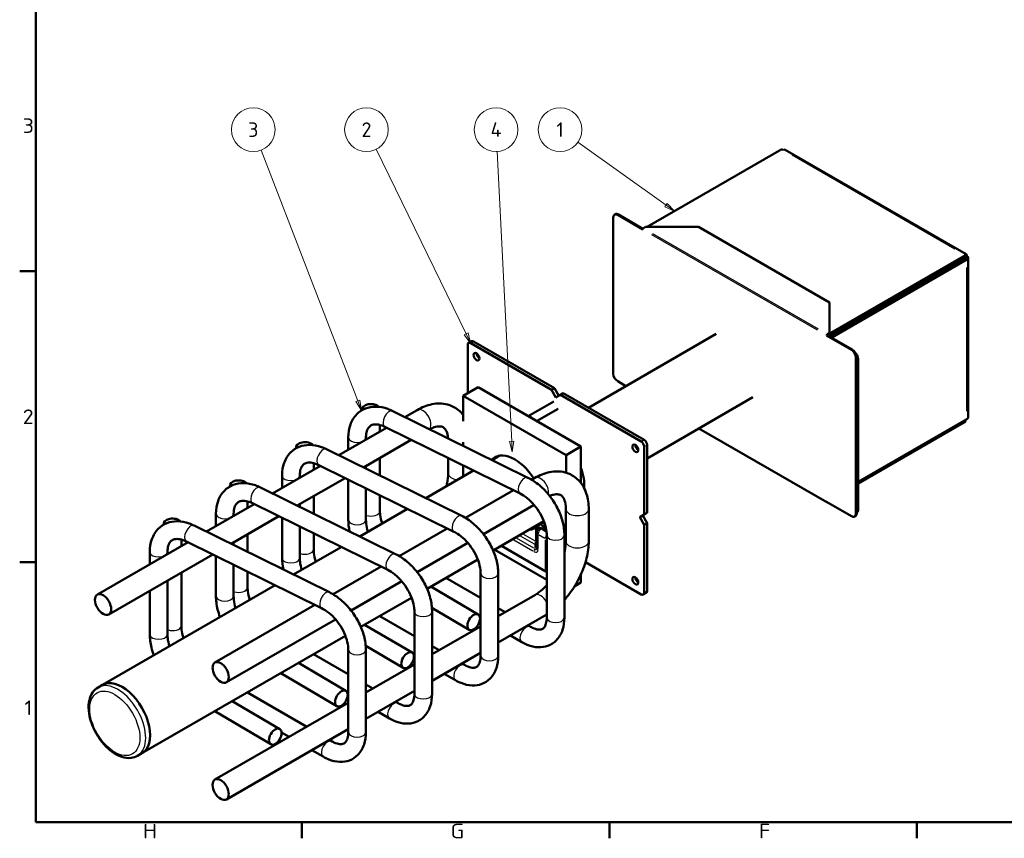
# Model space of a CAD drawing. Header units: millimetres. Extents: x 17 to 1976, y -74 to 835.
# Tile 1 of 8: x 17 to 491, y 7 to 401. Entities that reach past the tile are written whole.
import ezdxf

# ---------------------------------------------------------------- set-up
doc = ezdxf.new("R2010")
doc.units = ezdxf.units.MM
doc.header["$LTSCALE"] = 2
for name, color, linetype, lineweight in [('Rahmen', 7, 'Continuous', 50), ('Sichtbar', 7, 'Continuous', 50), ('Sichtbar schmal', 7, 'Continuous', 25), ('Symbol', 7, 'Continuous', 18)]:
    doc.layers.add(name, color=color, linetype=linetype, lineweight=lineweight)
doc.styles.add('Notiztext (DIN)', font='isocpeur.ttf')
doc.styles.add('PohlCon Text gedehnt 110%', font='isocpeur.ttf', dxfattribs={"width": 1.1})

# ---------------------------------------------------------------- blocks, each defined once
blk = doc.blocks.new('Ränder Vorgaberahmen')
at = {"layer": 'Rahmen'}
for p, q in [((12.5, 140), (8.6, 140)), ((12.5, 70), (8.6, 70)), ((76.44, 7.5), (76.44, 3.6)), ((150.38, 7.5), (150.38, 3.6)), ((224.31, 7.5), (224.31, 3.6))]:
    blk.add_line(p, q, dxfattribs=at)
at = {"layer": 'Rahmen', "flags": 128}
blk.add_lwpolyline([(12.5, 7.5), (12.5, 412.5), (586.5, 412.5), (586.5, 7.5), (12.5, 7.5)], dxfattribs=at)
at = {"layer": 'Symbol', "char_height": 3.5, "attachment_point": 7, "style": 'PohlCon Text gedehnt 110%'}
for s, insert in [('3', (9.33, 173.25)), ('2', (9.33, 103.25)), ('1', (9.72, 33.25)), ('H', (38.26, 3.6)), ('G', (112.2, 3.6)), ('F', (186.33, 3.6))]:
    blk.add_mtext(s, dxfattribs=dict(at, insert=insert))
blk = doc.blocks.new('Positionsnummer1')
at = {"layer": 'Symbol'}
for p, q in [((164, 155.91), (142.79, 171)), ((164.29, 156.32), (163.71, 155.51)), ((166.04, 154.46), (164.29, 156.32)), ((163.71, 155.51), (166.04, 154.46)), ((164, 155.91), (166.04, 154.46))]:
    blk.add_line(p, q, dxfattribs=at)
at = {"layer": 'Symbol', "flags": 128}
blk.add_lwpolyline([(163.71, 155.51), (166.04, 154.46), (164.29, 156.32), (163.71, 155.51)], dxfattribs=at)
at = {"layer": 'Symbol'}
blk.add_circle((138.53, 174.04), 5.25, dxfattribs=at)
blk.add_solid([(163.71, 155.51), (166.04, 154.46), (164.29, 156.32), (163.71, 155.51)], dxfattribs=at)
at = {"layer": 'Symbol', "insert": (138.53, 174.04), "char_height": 3.5, "attachment_point": 5, "style": 'Notiztext (DIN)'}
blk.add_mtext('1', dxfattribs=at)
blk = doc.blocks.new('Positionsnummer2')
at = {"layer": 'Symbol'}
for p, q in [((126.89, 99.07), (123.4, 168.81)), ((127.39, 99.09), (126.39, 99.04)), ((126.39, 99.04), (127.01, 96.57)), ((126.89, 99.07), (127.01, 96.57)), ((127.01, 96.57), (127.39, 99.09))]:
    blk.add_line(p, q, dxfattribs=at)
at = {"layer": 'Symbol', "flags": 128}
blk.add_lwpolyline([(126.39, 99.04), (127.01, 96.57), (127.39, 99.09), (126.39, 99.04)], dxfattribs=at)
at = {"layer": 'Symbol'}
blk.add_circle((123.14, 174.04), 5.25, dxfattribs=at)
blk.add_solid([(126.39, 99.04), (127.01, 96.57), (127.39, 99.09), (126.39, 99.04)], dxfattribs=at)
at = {"layer": 'Symbol', "insert": (123.14, 174.04), "char_height": 3.5, "attachment_point": 5, "style": 'Notiztext (DIN)'}
blk.add_mtext('4', dxfattribs=at)
blk = doc.blocks.new('Positionsnummer3')
at = {"layer": 'Symbol'}
for p, q in [((115.94, 124.95), (94.27, 169.34)), ((116.39, 125.17), (115.49, 124.73)), ((115.49, 124.73), (117.03, 122.7)), ((115.94, 124.95), (117.03, 122.7)), ((117.03, 122.7), (116.39, 125.17))]:
    blk.add_line(p, q, dxfattribs=at)
at = {"layer": 'Symbol', "flags": 128}
blk.add_lwpolyline([(115.49, 124.73), (117.03, 122.7), (116.39, 125.17), (115.49, 124.73)], dxfattribs=at)
at = {"layer": 'Symbol'}
blk.add_circle((91.98, 174.04), 5.25, dxfattribs=at)
blk.add_solid([(115.49, 124.73), (117.03, 122.7), (116.39, 125.17), (115.49, 124.73)], dxfattribs=at)
at = {"layer": 'Symbol', "insert": (91.98, 174.04), "char_height": 3.5, "attachment_point": 5, "style": 'Notiztext (DIN)'}
blk.add_mtext('2', dxfattribs=at)
blk = doc.blocks.new('Positionsnummer4')
at = {"layer": 'Symbol'}
for p, q in [((89.88, 108.82), (66.64, 169.14)), ((90.35, 109), (89.41, 108.64)), ((90.78, 106.49), (90.35, 109)), ((89.41, 108.64), (90.78, 106.49)), ((89.88, 108.82), (90.78, 106.49))]:
    blk.add_line(p, q, dxfattribs=at)
at = {"layer": 'Symbol', "flags": 128}
blk.add_lwpolyline([(89.41, 108.64), (90.78, 106.49), (90.35, 109), (89.41, 108.64)], dxfattribs=at)
at = {"layer": 'Symbol'}
blk.add_circle((64.76, 174.04), 5.25, dxfattribs=at)
blk.add_solid([(89.41, 108.64), (90.78, 106.49), (90.35, 109), (89.41, 108.64)], dxfattribs=at)
at = {"layer": 'Symbol', "insert": (64.76, 174.04), "char_height": 3.5, "attachment_point": 5, "style": 'Notiztext (DIN)'}
blk.add_mtext('3', dxfattribs=at)

msp = doc.modelspace()

# ---------------------------------------------------------------- linework, layer by layer
at = {"layer": 'Sichtbar'}
for p, q in [((318.919, 301.33), (383.619, 338.685)), ((384.326, 338.277), (383.619, 338.685)), ((385.326, 338.376), (472.301, 288.161)), ((302.656, 230.704), (302.656, 305.82)), ((303.631, 307.398), (303.277, 307.194)), ((304.777, 307.045), (316.798, 300.105)), ((316.901, 300.453), (305.131, 307.249)), ((317.152, 300.718), (318.212, 301.33)), ((318.212, 301.33), (343.668, 301.33)), ((343.668, 301.33), (406.6, 264.996)), ((406.954, 248.462), (472.008, 286.021)), ((472.008, 287.654), (407.307, 250.299)), ((472.008, 286.837), (407.307, 249.483)), ((407.661, 248.054), (472.715, 285.613)), ((470.947, 286.225), (470.947, 285.409)), ((472.008, 287.654), (471.301, 288.062)), ((472.008, 286.837), (472.008, 287.654)), ((472.008, 286.837), (472.715, 287.246)), ((473.301, 286.429), (473.301, 209.679)), ((406.6, 264.996), (406.6, 250.299)), ((234.48, 246.316), (233.066, 245.499)), ((274.371, 223.763), (235.48, 246.217)), ((352.192, 249.824), (290.712, 214.329)), ((405.54, 249.278), (405.186, 249.074)), ((405.186, 249.074), (417.207, 242.133)), ((406.6, 250.299), (405.54, 249.687)), ((405.54, 249.279), (406.6, 249.891)), ((405.54, 249.278), (417.56, 242.338)), ((406.6, 250.299), (406.6, 249.891)), ((232.652, 244.584), (232.652, 221.314)), ((272.957, 222.947), (234.066, 245.4)), ((419.328, 238.459), (419.328, 163.343)), ((419.682, 238.663), (419.682, 163.547)), ((419.682, 237.439), (419.682, 164.771)), ((420.389, 237.848), (420.389, 165.179)), ((237.602, 224.171), (230.531, 220.089)), ((237.602, 224.171), (287.099, 195.594)), ((272.957, 222.947), (274.371, 223.763)), ((275.078, 219.272), (272.957, 222.947)), ((274.371, 223.763), (276.493, 220.089)), ((308.744, 224.739), (304.777, 227.03)), ((280.028, 191.511), (230.531, 220.089)), ((230.531, 220.089), (230.531, 207.797)), ((277.2, 220.497), (275.078, 219.272)), ((278.614, 221.314), (277.2, 220.497)), ((316.091, 198.043), (277.2, 220.497)), ((317.505, 198.86), (278.614, 221.314)), ((369.792, 219.34), (318.919, 189.968)), ((181.91, 213.185), (181.91, 213.659)), ((202.459, 209.824), (208.335, 213.217)), ((274.078, 217.33), (261.765, 210.221)), ((276.078, 213.866), (265.765, 207.911)), ((196.558, 212.734), (261.573, 180.675)), ((472.715, 208.862), (420.389, 178.652)), ((472.008, 207.637), (472.008, 208.454)), ((170.639, 191.453), (193.606, 204.713)), ((190.41, 202.868), (190.41, 206.021)), ((192.799, 205.11), (257.814, 173.051)), ((343.798, 204.332), (405.29, 168.829)), ((420.389, 177.835), (472.008, 207.637)), ((175.221, 194.098), (175.221, 200.091)), ((182.505, 185.602), (205.471, 198.862)), ((183.721, 199.006), (183.721, 200.091)), ((150.09, 194.814), (150.09, 195.288)), ((164.739, 194.363), (229.753, 162.304)), ((230.531, 197.694), (230.531, 195.982)), ((287.099, 195.594), (280.028, 191.511)), ((287.099, 195.594), (287.099, 178.085)), ((317.505, 162.934), (317.505, 195.594)), ((318.919, 163.751), (318.919, 196.41)), ((190.41, 181.704), (190.41, 190.166)), ((223.263, 190.089), (223.263, 182.734)), ((244.341, 189.172), (247.973, 191.27)), ((280.028, 183.047), (280.028, 191.511)), ((138.82, 173.082), (161.786, 186.342)), ((158.59, 184.496), (158.59, 187.65)), ((160.979, 186.739), (225.994, 154.68)), ((183.721, 185.003), (183.721, 186.304)), ((230.531, 186.505), (230.531, 181.199)), ((143.401, 175.727), (143.401, 181.72)), ((150.685, 167.231), (173.652, 180.491)), ((151.901, 180.635), (151.901, 181.72)), ((212.521, 170.801), (235.487, 184.061)), ((263.389, 179.683), (264.904, 180.557)), ((118.27, 176.443), (118.27, 176.917)), ((132.919, 175.992), (197.934, 143.933)), ((175.221, 160.491), (175.221, 179.717)), ((183.721, 160.491), (183.721, 175.525)), ((158.59, 163.333), (158.59, 171.795)), ((190.41, 164.669), (190.41, 172.227)), ((231.57, 161.312), (254.626, 174.623)), ((107, 154.711), (129.966, 167.97)), ((126.77, 166.125), (126.77, 169.279)), ((129.16, 168.368), (194.174, 136.309)), ((151.901, 166.631), (151.901, 167.933)), ((240.168, 153.574), (264.529, 167.639)), ((417.207, 162.118), (405.186, 169.059)), ((111.581, 157.356), (111.581, 163.349)), ((118.865, 148.86), (141.832, 162.119)), ((120.081, 162.263), (120.081, 163.349)), ((143.401, 142.12), (143.401, 161.346)), ((180.701, 152.43), (203.667, 165.69)), ((279.832, 165.588), (279.832, 150.074)), ((290.832, 165.588), (290.832, 150.074)), ((315.384, 161.709), (317.505, 162.934)), ((317.505, 158.035), (315.384, 161.709)), ((316.798, 162.526), (318.919, 158.852)), ((317.505, 162.934), (318.919, 163.751)), ((419.06, 162.174), (418.707, 161.97)), ((419.871, 164.035), (419.682, 163.926)), ((86.45, 158.072), (86.45, 158.545)), ((101.099, 157.62), (166.114, 125.561)), ((151.901, 142.12), (151.901, 157.154)), ((199.75, 142.94), (222.806, 156.252)), ((244.903, 145.618), (269.293, 159.7)), ((267.26, 158.177), (269.4, 159.413)), ((269.386, 155.484), (267.886, 156.35)), ((269.551, 158.992), (269.598, 158.341)), ((269.598, 158.341), (269.598, 155.218)), ((318.919, 158.852), (317.505, 158.035)), ((317.505, 125.375), (317.505, 158.035)), ((318.919, 126.192), (318.919, 158.852)), ((126.77, 144.962), (126.77, 153.424)), ((158.59, 146.298), (158.59, 153.856)), ((265.886, 155.394), (265.886, 154.717)), ((265.886, 154.717), (265.886, 154.309)), ((265.886, 154.309), (265.886, 147.082)), ((269.386, 155.239), (269.598, 155.362)), ((270.558, 154.664), (269.536, 155.254)), ((270.652, 153.034), (270.652, 113.434)), ((279.152, 153.034), (279.152, 113.434)), ((54.54, 124.423), (98.146, 149.599)), ((94.95, 147.754), (94.95, 150.908)), ((97.34, 149.997), (162.355, 117.938)), ((120.081, 148.26), (120.081, 149.562)), ((148.881, 134.059), (171.848, 147.318)), ((208.348, 135.203), (232.709, 149.268)), ((269.952, 135.684), (248.824, 147.882)), ((60.04, 114.897), (110.012, 143.748)), ((79.761, 138.985), (79.761, 144.978)), ((88.261, 143.892), (88.261, 144.978)), ((111.581, 123.749), (111.581, 142.974)), ((245.642, 146.045), (270.652, 131.605)), ((120.081, 123.749), (120.081, 138.783)), ((167.93, 124.569), (190.987, 137.881)), ((213.083, 127.247), (237.473, 141.329)), ((289.291, 140.031), (316.091, 124.559)), ((94.95, 109.556), (94.95, 135.052)), ((126.77, 127.927), (126.77, 135.485)), ((238.832, 134.663), (238.832, 95.063)), ((247.332, 134.663), (247.332, 95.063)), ((287.099, 134.151), (287.099, 130.274)), ((56.982, 81.001), (140.028, 128.947)), ((88.261, 105.378), (88.261, 131.19)), ((176.528, 116.832), (200.889, 130.896)), ((237.696, 114.882), (214.882, 128.286)), ((238.832, 122.836), (222.138, 132.475)), ((287.099, 130.274), (284.105, 128.545)), ((79.761, 105.378), (79.761, 126.283)), ((264.904, 124.219), (247.332, 114.074)), ((318.505, 125.276), (317.091, 124.46)), ((111.108, 91.763), (159.167, 119.51)), ((181.263, 108.876), (205.653, 122.957)), ((207.012, 104.465), (190.318, 114.104)), ((207.012, 116.292), (207.012, 76.692)), ((233.391, 107.553), (215.439, 118.1)), ((215.512, 116.292), (215.512, 76.692)), ((250.671, 116.001), (247.332, 117.929)), ((270.404, 114.693), (247.332, 101.372)), ((116.608, 82.237), (169.069, 112.525)), ((205.877, 96.511), (183.062, 109.915)), ((238.832, 109.166), (215.512, 95.702)), ((238.832, 113.021), (238.567, 113.174)), ((262.885, 108.95), (261.671, 109.65)), ((75.982, 48.092), (173.833, 104.586)), ((258.635, 101.588), (253.171, 104.743)), ((201.571, 89.182), (183.619, 99.729)), ((218.851, 97.63), (215.512, 99.558)), ((175.192, 86.094), (158.498, 95.732)), ((175.192, 97.921), (175.192, 58.32)), ((183.692, 97.921), (183.692, 58.32)), ((207.012, 94.65), (206.748, 94.803)), ((238.832, 96.464), (215.512, 83.001)), ((174.057, 78.14), (151.243, 91.544)), ((207.012, 90.795), (183.692, 77.331)), ((231.065, 90.578), (229.851, 91.279)), ((169.751, 70.811), (142.779, 86.657)), ((226.815, 83.217), (221.351, 86.372)), ((56.982, 81.001), (54.861, 79.776)), ((187.031, 79.259), (183.692, 81.187)), ((155.211, 60.888), (126.678, 77.361)), ((175.192, 76.279), (174.928, 76.432)), ((207.012, 78.093), (183.692, 64.63)), ((175.192, 72.424), (111.108, 35.425)), ((142.237, 59.769), (119.423, 73.172)), ((199.245, 72.207), (198.031, 72.908)), ((137.931, 52.44), (110.96, 68.286)), ((194.995, 64.846), (189.531, 68.001)), ((175.192, 59.722), (116.608, 25.899)), ((146.711, 55.98), (143.108, 58.061)), ((167.425, 53.836), (166.211, 54.537)), ((75.982, 48.092), (73.861, 46.867)), ((163.175, 46.475), (157.711, 49.629))]:
    msp.add_line(p, q, dxfattribs=at)
for centre, major_axis, ratio, start_param, end_param in [((384.326, 336.644), (1, 1.732), 0.5773503, 0, 0.7853982), ((304.777, 304.595), (-1.5, 2.598), 0.5773503, 5.4977871, 7.0685835), ((305.131, 304.8), (-1.5, 2.598), 0.5773503, 5.4977871, 6.2831853), ((317.152, 300.309), (0.251, 0.434), 0.5773503, 0.7853982, 2.3561945), ((471.301, 286.429), (1, 1.732), 0.5773503, 5.4977871, 7.0685835), ((471.301, 286.429), (1, 0), 0.5773503, 5.4977871, 7.0685835), ((471.301, 286.429), (2, 0), 0.5773503, 5.4977871, 7.0685835), ((464.937, 282.755), (-1, 1.732), 0.5773503, 4.3510219, 4.712389), ((235.48, 244.584), (-1, 1.732), 0.5773503, 5.4977871, 6.2831853), ((405.54, 249.278), (-0.251, -0.434), 0.5773503, 3.9269908, 5.4977871), ((405.54, 250.503), (2.5, 0), 0.5773503, 4.8537859, 5.4977871), ((405.54, 251.32), (-2.5, 0), 0.5773503, 2.0089454, 2.3561945), ((408.368, 247.646), (-2, 0), 0.5773503, 5.4977871, 5.4982871), ((408.368, 247.646), (-1, 0), 0.5773503, 5.4977871, 5.4987871), ((234.066, 243.767), (-1, 1.732), 0.5773503, 5.4977871, 7.0685835), ((417.207, 239.684), (1.5, -2.598), 0.5773503, 0.7853982, 2.3561945), ((417.56, 239.888), (-1.5, 2.598), 0.5773503, 3.9269908, 5.4977871), ((238.309, 239.685), (1, -1.732), 0.5773503, 3.9269908, 5.4977871), ((418.621, 238.868), (-1.25, 2.165), 0.5773503, 3.9269908, 5.1448759), ((304.777, 229.479), (-1.5, 2.598), 0.5773503, 0.7853982, 2.3561945), ((186.16, 213.659), (-4.25, 0), 0.5773503, 3.5895523, 6.4616803), ((262.729, 208.468), (-1, 1.732), 0.5773503, 4.7483183, 6.247256), ((471.301, 209.679), (2, 0), 0.5773503, 5.4977871, 6.2831853), ((317.505, 197.227), (-1, 1.732), 0.5773503, 3.9269908, 5.4977871), ((154.34, 195.288), (-4.25, 0), 0.5773503, 3.5895523, 6.4616803), ((314.676, 195.594), (1, -1.732), 0.5773503, 3.9269908, 5.4977871), ((316.091, 196.41), (1, -1.732), 0.5773503, 0.7853982, 2.3561945), ((255.279, 173.549), (-9.75, 16.887), 0.5773503, 4.7769137, 6.4458646), ((275.078, 184.98), (9.625, -16.671), 0.5773503, 0.6896985, 1.2737296), ((122.52, 176.917), (-4.25, 0), 0.5773503, 3.5895523, 6.4616803), ((405.54, 169.263), (-0.25, -0.434), 0.5773503, 5.4977871, 7.0685835), ((90.7, 158.545), (-4.25, 0), 0.5773503, 3.5895523, 6.4616803), ((417.207, 164.568), (1.5, -2.598), 0.5773503, 5.4977871, 7.0685835), ((417.56, 164.772), (1.5, -2.598), 0.5773503, 0, 0.7853982), ((418.621, 166.2), (1.25, -2.165), 0.5773503, 0, 0.7853982), ((267.886, 154.717), (-1.776, 1.776), 0.5176381, 5.1900473, 5.8158974), ((269.598, 155.607), (-0.3, 0), 0.5773503, 0.7853982, 1.5707963), ((269.386, 154.994), (0.15, 0.26), 0.5773503, 0, 0.7853982), ((271.366, 136.5), (2, 0), 0.5773503, 3.9269908, 4.3470852), ((314.676, 131.907), (1, -1.732), 0.5773503, 3.9269908, 5.4977871), ((316.091, 126.192), (1, -1.732), 0.5773503, 5.4977871, 7.0685835), ((317.505, 127.008), (1, -1.732), 0.5773503, 0, 0.7853982), ((66.482, 64.546), (9.5, -16.454), 0.5773503, 0, 3.1415927), ((66.482, 64.546), (9.5, -16.454), 0.5773503, 0, 3.1415927)]:
    msp.add_ellipse(centre, major_axis=major_axis, ratio=ratio, start_param=start_param, end_param=end_param, dxfattribs=at)
for centre, major_axis, ratio in [((236.895, 238.868), (1, -1.732), 0.5773503), ((313.262, 194.777), (1, -1.732), 0.5773503), ((313.262, 131.091), (1, -1.732), 0.5773503), ((57.29, 119.66), (-2.75, 4.763), 0.5773503), ((235.543, 111.218), (-2.153, -3.664), 0.5823666), ((203.724, 92.847), (-2.153, -3.664), 0.5823666), ((113.858, 87), (-2.75, 4.763), 0.5773503), ((171.904, 74.475), (-2.153, -3.664), 0.5823666), ((140.084, 56.104), (-2.153, -3.664), 0.5823666), ((113.858, 30.662), (-2.75, 4.763), 0.5773503)]:
    msp.add_ellipse(centre, major_axis=major_axis, ratio=ratio, dxfattribs=at)
for points, knots in [([(175.221, 200.091), (175.221, 202.216), (175.53, 204.282), (176.871, 208.052), (177.894, 209.768), (180.447, 212.355), (181.879, 213.3), (185.007, 214.531), (186.693, 214.818), (190.324, 214.805), (192.273, 214.422), (194.976, 213.46), (195.773, 213.121), (196.558, 212.734)], [1.5707963, 1.5707963, 1.5707963, 1.5707963, 1.8849556, 1.8849556, 2.189978, 2.189978, 2.451354, 2.451354, 2.7139344, 2.7139344, 3.0142489, 3.0142489, 3.1415927, 3.1415927, 3.1415927, 3.1415927]), ([(208.335, 213.217), (210.618, 214.535), (213.005, 215.504), (217.911, 216.495), (220.45, 216.508), (224.818, 215.365), (226.669, 214.426), (229.087, 212.433), (229.859, 211.625), (230.531, 210.745)], [1.5707963, 1.5707963, 1.5707963, 1.5707963, 1.8849556, 1.8849556, 2.1991149, 2.1991149, 2.4525456, 2.4525456, 2.5921387, 2.5921387, 2.5921387, 2.5921387]), ([(183.721, 200.091), (183.721, 201.255), (183.877, 202.266), (184.401, 203.947), (184.772, 204.582), (185.6, 205.517), (186.057, 205.827), (187.251, 206.258), (188.01, 206.369), (189.876, 206.199), (190.958, 205.926), (192.347, 205.326), (192.572, 205.222), (192.799, 205.11)], [1.5707963, 1.5707963, 1.5707963, 1.5707963, 1.852946, 1.852946, 2.1553154, 2.1553154, 2.4694746, 2.4694746, 2.7836339, 2.7836339, 3.0843827, 3.0843827, 3.1415927, 3.1415927, 3.1415927, 3.1415927]), ([(214.335, 203.968), (215.388, 204.531), (216.373, 204.909), (218.228, 205.376), (219.037, 205.404), (220.321, 205.227), (220.756, 205.029), (221.601, 204.364), (222.035, 203.849), (222.792, 202.148), (223.094, 201.003), (223.21, 199.592)], [1.6079896, 1.6079896, 1.6079896, 1.6079896, 1.8455935, 1.8455935, 2.125226, 2.125226, 2.4393852, 2.4393852, 2.7535445, 2.7535445, 3.0516035, 3.0516035, 3.0516035, 3.0516035]), ([(143.401, 181.72), (143.401, 183.845), (143.711, 185.91), (145.052, 189.681), (146.074, 191.397), (148.627, 193.984), (150.059, 194.929), (153.187, 196.16), (154.874, 196.447), (158.504, 196.433), (160.453, 196.051), (163.157, 195.089), (163.953, 194.75), (164.739, 194.363)], [1.5707963, 1.5707963, 1.5707963, 1.5707963, 1.8849556, 1.8849556, 2.189978, 2.189978, 2.451354, 2.451354, 2.7139344, 2.7139344, 3.0142489, 3.0142489, 3.1415927, 3.1415927, 3.1415927, 3.1415927]), ([(151.901, 181.72), (151.901, 182.884), (152.057, 183.895), (152.581, 185.576), (152.952, 186.211), (153.78, 187.146), (154.237, 187.456), (155.431, 187.887), (156.19, 187.998), (158.057, 187.828), (159.138, 187.555), (160.527, 186.955), (160.752, 186.851), (160.979, 186.739)], [1.5707963, 1.5707963, 1.5707963, 1.5707963, 1.852946, 1.852946, 2.1553154, 2.1553154, 2.4694746, 2.4694746, 2.7836339, 2.7836339, 3.0843827, 3.0843827, 3.1415927, 3.1415927, 3.1415927, 3.1415927]), ([(223.263, 182.734), (223.263, 181.301), (223.088, 179.678), (222.617, 177.477), (222.498, 176.983), (222.364, 176.484)], [3.14159265, 3.14159265, 3.14159265, 3.14159265, 3.41638981, 3.41638981, 3.49432633, 3.49432633, 3.49432633, 3.49432633]), ([(261.573, 180.675), (263.511, 179.72), (265.379, 178.472), (268.882, 175.523), (270.515, 173.821), (273.436, 170.102), (274.723, 168.085), (276.852, 163.89), (277.693, 161.712), (278.842, 157.347), (279.152, 155.159), (279.152, 153.034)], [3.1415927, 3.1415927, 3.1415927, 3.1415927, 3.4557519, 3.4557519, 3.7699112, 3.7699112, 4.0840704, 4.0840704, 4.3982297, 4.3982297, 4.712389, 4.712389, 4.712389, 4.712389]), ([(264.904, 180.557), (267.187, 181.875), (269.574, 182.844), (274.48, 183.836), (277.019, 183.848), (281.387, 182.705), (283.238, 181.767), (286.316, 179.229), (287.551, 177.666), (289.554, 173.938), (290.224, 171.721), (290.745, 168.16), (290.832, 166.885), (290.832, 165.588)], [1.5707963, 1.5707963, 1.5707963, 1.5707963, 1.8849556, 1.8849556, 2.1991149, 2.1991149, 2.4525456, 2.4525456, 2.6993643, 2.6993643, 2.9870339, 2.9870339, 3.1415927, 3.1415927, 3.1415927, 3.1415927]), ([(111.581, 163.349), (111.581, 165.474), (111.891, 167.539), (113.232, 171.31), (114.254, 173.026), (116.807, 175.613), (118.239, 176.557), (121.367, 177.788), (123.054, 178.076), (126.685, 178.062), (128.633, 177.679), (131.337, 176.718), (132.134, 176.379), (132.919, 175.992)], [1.5707963, 1.5707963, 1.5707963, 1.5707963, 1.8849556, 1.8849556, 2.189978, 2.189978, 2.451354, 2.451354, 2.7139344, 2.7139344, 3.0142489, 3.0142489, 3.1415927, 3.1415927, 3.1415927, 3.1415927]), ([(257.814, 173.051), (258.935, 172.499), (260.112, 171.745), (262.44, 169.872), (263.591, 168.747), (265.725, 166.227), (266.706, 164.829), (268.375, 161.922), (269.062, 160.413), (270.073, 157.474), (270.4, 156.046), (270.619, 154.141), (270.652, 153.572), (270.652, 153.034)], [3.1415927, 3.1415927, 3.1415927, 3.1415927, 3.4238866, 3.4238866, 3.7110206, 3.7110206, 4.0022821, 4.0022821, 4.2939392, 4.2939392, 4.5820189, 4.5820189, 4.712389, 4.712389, 4.712389, 4.712389]), ([(272.052, 171.864), (272.674, 172.132), (273.26, 172.33), (274.797, 172.717), (275.606, 172.744), (276.89, 172.567), (277.324, 172.369), (278.169, 171.704), (278.604, 171.19), (279.361, 169.487), (279.664, 168.338), (279.813, 166.5), (279.832, 166.054), (279.832, 165.588)], [1.6967277, 1.6967277, 1.6967277, 1.6967277, 1.8455935, 1.8455935, 2.125226, 2.125226, 2.4393852, 2.4393852, 2.7535445, 2.7535445, 3.0522423, 3.0522423, 3.1415927, 3.1415927, 3.1415927, 3.1415927]), ([(120.081, 163.349), (120.081, 164.513), (120.238, 165.524), (120.761, 167.205), (121.132, 167.839), (121.96, 168.775), (122.417, 169.085), (123.611, 169.516), (124.37, 169.627), (126.237, 169.456), (127.319, 169.183), (128.707, 168.584), (128.932, 168.48), (129.16, 168.368)], [1.5707963, 1.5707963, 1.5707963, 1.5707963, 1.852946, 1.852946, 2.1553154, 2.1553154, 2.4694746, 2.4694746, 2.7836339, 2.7836339, 3.0843827, 3.0843827, 3.1415927, 3.1415927, 3.1415927, 3.1415927]), ([(191.428, 158.623), (190.97, 160.08), (190.666, 161.502), (190.445, 163.462), (190.41, 164.085), (190.41, 164.669)], [5.86582121, 5.86582121, 5.86582121, 5.86582121, 6.14453282, 6.14453282, 6.28318531, 6.28318531, 6.28318531, 6.28318531]), ([(229.753, 162.304), (231.691, 161.348), (233.56, 160.101), (237.062, 157.152), (238.695, 155.45), (241.616, 151.731), (242.903, 149.714), (245.032, 145.519), (245.873, 143.341), (247.022, 138.976), (247.332, 136.787), (247.332, 134.663)], [3.1415927, 3.1415927, 3.1415927, 3.1415927, 3.4557519, 3.4557519, 3.7699112, 3.7699112, 4.0840704, 4.0840704, 4.3982297, 4.3982297, 4.712389, 4.712389, 4.712389, 4.712389]), ([(79.761, 144.978), (79.761, 147.102), (80.071, 149.168), (81.412, 152.939), (82.435, 154.655), (84.987, 157.242), (86.419, 158.186), (89.547, 159.417), (91.234, 159.704), (94.865, 159.691), (96.814, 159.308), (99.517, 158.347), (100.314, 158.008), (101.099, 157.62)], [1.5707963, 1.5707963, 1.5707963, 1.5707963, 1.8849556, 1.8849556, 2.189978, 2.189978, 2.451354, 2.451354, 2.7139344, 2.7139344, 3.0142489, 3.0142489, 3.1415927, 3.1415927, 3.1415927, 3.1415927]), ([(184.647, 154.708), (184.241, 156.066), (183.968, 157.391), (183.756, 159.273), (183.721, 159.901), (183.721, 160.491)], [7.45448541, 7.45448541, 7.45448541, 7.45448541, 7.71441218, 7.71441218, 7.85398163, 7.85398163, 7.85398163, 7.85398163]), ([(265.3, 156.21), (265.496, 156.323), (265.712, 156.449), (266.17, 156.641), (266.414, 156.705), (266.677, 156.717), (266.696, 156.717), (266.715, 156.717)], [0, 0, 0, 0, 0.11756282, 0.11756282, 0.23512564, 0.23512564, 0.24400151, 0.24400151, 0.24400151, 0.24400151]), ([(267.014, 157.97), (266.924, 157.874), (266.831, 157.782), (266.642, 157.601), (266.544, 157.514), (266.344, 157.345), (266.243, 157.264), (266.035, 157.108), (265.929, 157.034), (265.713, 156.891), (265.603, 156.823), (265.492, 156.759)], [3.75461065, 3.75461065, 3.75461065, 3.75461065, 3.78870975, 3.78870975, 3.82328002, 3.82328002, 3.85785028, 3.85785028, 3.89242055, 3.89242055, 3.92699082, 3.92699082, 3.92699082, 3.92699082]), ([(267.026, 157.649), (267.026, 157.65), (267.025, 157.65), (267.002, 157.682), (266.985, 157.716), (266.964, 157.786), (266.961, 157.821), (266.968, 157.888), (266.978, 157.918), (266.999, 157.952), (267.004, 157.959), (267.01, 157.965)], [-0.094242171, -0.094242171, -0.094242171, -0.094242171, -0.093931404, -0.093931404, -0.082207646, -0.082207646, -0.070485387, -0.070485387, -0.058765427, -0.058765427, -0.055603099, -0.055603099, -0.055603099, -0.055603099]), ([(267.26, 158.177), (267.241, 158.166), (267.222, 158.155), (267.186, 158.13), (267.168, 158.117), (267.133, 158.09), (267.117, 158.076), (267.084, 158.046), (267.069, 158.031), (267.038, 157.999), (267.024, 157.982), (267.01, 157.965)], [5.49778714, 5.49778714, 5.49778714, 5.49778714, 5.5398173, 5.5398173, 5.58184745, 5.58184745, 5.62387761, 5.62387761, 5.66590776, 5.66590776, 5.70793792, 5.70793792, 5.70793792, 5.70793792]), ([(225.994, 154.68), (227.115, 154.127), (228.292, 153.374), (230.62, 151.501), (231.771, 150.376), (233.905, 147.856), (234.886, 146.458), (236.555, 143.551), (237.242, 142.041), (238.253, 139.103), (238.58, 137.674), (238.799, 135.77), (238.832, 135.201), (238.832, 134.663)], [3.1415927, 3.1415927, 3.1415927, 3.1415927, 3.4238866, 3.4238866, 3.7110206, 3.7110206, 4.0022821, 4.0022821, 4.2939392, 4.2939392, 4.5820189, 4.5820189, 4.712389, 4.712389, 4.712389, 4.712389]), ([(88.261, 144.978), (88.261, 146.141), (88.418, 147.153), (88.941, 148.834), (89.313, 149.468), (90.14, 150.403), (90.597, 150.714), (91.791, 151.145), (92.55, 151.256), (94.417, 151.085), (95.499, 150.812), (96.888, 150.213), (97.113, 150.109), (97.34, 149.997)], [1.5707963, 1.5707963, 1.5707963, 1.5707963, 1.852946, 1.852946, 2.1553154, 2.1553154, 2.4694746, 2.4694746, 2.7836339, 2.7836339, 3.0843827, 3.0843827, 3.1415927, 3.1415927, 3.1415927, 3.1415927]), ([(279.832, 150.074), (279.832, 148.641), (279.657, 147.018), (279.247, 145.1), (279.2, 144.896), (279.152, 144.69)], [3.14159265, 3.14159265, 3.14159265, 3.14159265, 3.41638981, 3.41638981, 3.44893237, 3.44893237, 3.44893237, 3.44893237]), ([(290.832, 150.074), (290.832, 147.438), (290.475, 144.711), (289.149, 139.235), (288.179, 136.487), (285.719, 131.158), (284.23, 128.578), (281.483, 124.687), (280.349, 123.264), (279.152, 121.934)], [3.1415927, 3.1415927, 3.1415927, 3.1415927, 3.4557519, 3.4557519, 3.7699112, 3.7699112, 4.0840704, 4.0840704, 4.2798118, 4.2798118, 4.2798118, 4.2798118]), ([(152.827, 136.337), (152.421, 137.695), (152.148, 139.019), (151.937, 140.901), (151.901, 141.53), (151.901, 142.12)], [7.45448541, 7.45448541, 7.45448541, 7.45448541, 7.71441218, 7.71441218, 7.85398163, 7.85398163, 7.85398163, 7.85398163]), ([(159.608, 140.252), (159.151, 141.708), (158.847, 143.131), (158.625, 145.091), (158.59, 145.713), (158.59, 146.298)], [5.86582121, 5.86582121, 5.86582121, 5.86582121, 6.14453282, 6.14453282, 6.28318531, 6.28318531, 6.28318531, 6.28318531]), ([(197.934, 143.933), (199.871, 142.977), (201.74, 141.73), (205.242, 138.781), (206.875, 137.079), (209.796, 133.36), (211.083, 131.343), (213.212, 127.148), (214.053, 124.97), (215.202, 120.604), (215.512, 118.416), (215.512, 116.292)], [3.1415927, 3.1415927, 3.1415927, 3.1415927, 3.4557519, 3.4557519, 3.7699112, 3.7699112, 4.0840704, 4.0840704, 4.3982297, 4.3982297, 4.712389, 4.712389, 4.712389, 4.712389]), ([(194.174, 136.309), (195.296, 135.756), (196.472, 135.003), (198.8, 133.13), (199.951, 132.005), (202.085, 129.485), (203.066, 128.087), (204.735, 125.18), (205.423, 123.67), (206.433, 120.732), (206.76, 119.303), (206.979, 117.399), (207.012, 116.829), (207.012, 116.292)], [3.1415927, 3.1415927, 3.1415927, 3.1415927, 3.4238866, 3.4238866, 3.7110206, 3.7110206, 4.0022821, 4.0022821, 4.2939392, 4.2939392, 4.5820189, 4.5820189, 4.712389, 4.712389, 4.712389, 4.712389]), ([(127.789, 121.881), (127.331, 123.337), (127.027, 124.76), (126.805, 126.72), (126.77, 127.342), (126.77, 127.927)], [5.86582121, 5.86582121, 5.86582121, 5.86582121, 6.14453282, 6.14453282, 6.28318531, 6.28318531, 6.28318531, 6.28318531]), ([(270.652, 128.938), (269.434, 127.626), (268.166, 126.483), (266.236, 125.043), (265.559, 124.597), (264.904, 124.219)], [4.30342216, 4.30342216, 4.30342216, 4.30342216, 4.56730257, 4.56730257, 4.71238898, 4.71238898, 4.71238898, 4.71238898]), ([(113.492, 113.627), (113.05, 114.849), (112.679, 116.081), (111.862, 119.489), (111.581, 121.657), (111.581, 123.749)], [7.36275824, 7.36275824, 7.36275824, 7.36275824, 7.53982237, 7.53982237, 7.85398163, 7.85398163, 7.85398163, 7.85398163]), ([(121.007, 117.966), (120.601, 119.324), (120.329, 120.648), (120.117, 122.53), (120.081, 123.159), (120.081, 123.749)], [7.45448541, 7.45448541, 7.45448541, 7.45448541, 7.71441218, 7.71441218, 7.85398163, 7.85398163, 7.85398163, 7.85398163]), ([(166.114, 125.561), (168.051, 124.606), (169.92, 123.359), (173.422, 120.41), (175.055, 118.708), (177.976, 114.989), (179.264, 112.972), (181.392, 108.777), (182.233, 106.599), (183.383, 102.233), (183.692, 100.045), (183.692, 97.921)], [3.1415927, 3.1415927, 3.1415927, 3.1415927, 3.4557519, 3.4557519, 3.7699112, 3.7699112, 4.0840704, 4.0840704, 4.3982297, 4.3982297, 4.712389, 4.712389, 4.712389, 4.712389]), ([(162.355, 117.938), (163.476, 117.385), (164.652, 116.632), (166.98, 114.758), (168.131, 113.634), (170.266, 111.114), (171.247, 109.716), (172.916, 106.808), (173.603, 105.299), (174.613, 102.361), (174.94, 100.932), (175.159, 99.027), (175.192, 98.458), (175.192, 97.921)], [3.1415927, 3.1415927, 3.1415927, 3.1415927, 3.4238866, 3.4238866, 3.7110206, 3.7110206, 4.0022821, 4.0022821, 4.2939392, 4.2939392, 4.5820189, 4.5820189, 4.712389, 4.712389, 4.712389, 4.712389]), ([(95.969, 103.51), (95.511, 104.966), (95.207, 106.389), (94.986, 108.348), (94.95, 108.971), (94.95, 109.556)], [5.86582121, 5.86582121, 5.86582121, 5.86582121, 6.14453282, 6.14453282, 6.28318531, 6.28318531, 6.28318531, 6.28318531]), ([(279.152, 113.434), (279.152, 111.338), (278.87, 109.313), (277.607, 105.554), (276.611, 103.811), (274.099, 101.269), (272.719, 100.371), (269.75, 99.27), (268.183, 99.046), (264.817, 99.162), (263.021, 99.591), (260.387, 100.652), (259.502, 101.088), (258.635, 101.588)], [3.1415927, 3.1415927, 3.1415927, 3.1415927, 3.4557519, 3.4557519, 3.7699112, 3.7699112, 4.0246964, 4.0246964, 4.2730202, 4.2730202, 4.5622852, 4.5622852, 4.712389, 4.712389, 4.712389, 4.712389]), ([(270.652, 113.434), (270.652, 112.268), (270.508, 111.256), (270.045, 109.64), (269.729, 109.051), (269.061, 108.203), (268.728, 107.966), (267.873, 107.631), (267.312, 107.536), (265.776, 107.707), (264.836, 107.969), (263.495, 108.612), (263.193, 108.772), (262.885, 108.95)], [3.1415927, 3.1415927, 3.1415927, 3.1415927, 3.4181529, 3.4181529, 3.7000421, 3.7000421, 4.0142013, 4.0142013, 4.3283606, 4.3283606, 4.6279583, 4.6279583, 4.712389, 4.712389, 4.712389, 4.712389]), ([(81.672, 95.256), (81.23, 96.478), (80.859, 97.71), (80.042, 101.118), (79.761, 103.286), (79.761, 105.378)], [7.36275824, 7.36275824, 7.36275824, 7.36275824, 7.53982237, 7.53982237, 7.85398163, 7.85398163, 7.85398163, 7.85398163]), ([(89.187, 99.594), (88.781, 100.953), (88.509, 102.277), (88.297, 104.159), (88.261, 104.788), (88.261, 105.378)], [7.45448541, 7.45448541, 7.45448541, 7.45448541, 7.71441218, 7.71441218, 7.85398163, 7.85398163, 7.85398163, 7.85398163]), ([(247.332, 95.063), (247.332, 92.967), (247.05, 90.942), (245.787, 87.183), (244.791, 85.44), (242.279, 82.898), (240.899, 82), (237.93, 80.898), (236.363, 80.674), (232.998, 80.791), (231.202, 81.22), (228.567, 82.281), (227.682, 82.717), (226.815, 83.217)], [3.1415927, 3.1415927, 3.1415927, 3.1415927, 3.4557519, 3.4557519, 3.7699112, 3.7699112, 4.0246964, 4.0246964, 4.2730202, 4.2730202, 4.5622852, 4.5622852, 4.712389, 4.712389, 4.712389, 4.712389]), ([(238.832, 95.063), (238.832, 93.897), (238.688, 92.885), (238.225, 91.269), (237.909, 90.68), (237.242, 89.832), (236.908, 89.595), (236.053, 89.26), (235.492, 89.165), (233.956, 89.335), (233.016, 89.598), (231.676, 90.241), (231.373, 90.4), (231.065, 90.578)], [3.1415927, 3.1415927, 3.1415927, 3.1415927, 3.4181529, 3.4181529, 3.7000421, 3.7000421, 4.0142013, 4.0142013, 4.3283606, 4.3283606, 4.6279583, 4.6279583, 4.712389, 4.712389, 4.712389, 4.712389]), ([(54.861, 79.776), (53.836, 79.184), (52.956, 78.353), (51.527, 76.283), (51.008, 75.022), (50.348, 72.107), (50.261, 70.421), (50.559, 66.85), (50.96, 64.961), (52.195, 61.211), (53.026, 59.351), (55.029, 55.83), (56.2, 54.168), (58.781, 51.193), (60.192, 49.88), (63.148, 47.737), (64.694, 46.91), (67.769, 45.895), (69.304, 45.692), (71.868, 45.988), (72.921, 46.325), (73.861, 46.867)], [5.8068376, 5.8068376, 5.8068376, 5.8068376, 6.0740984, 6.0740984, 6.3649714, 6.3649714, 6.6931368, 6.6931368, 7.0311794, 7.0311794, 7.3666898, 7.3666898, 7.7006973, 7.7006973, 8.0360218, 8.0360218, 8.3740057, 8.3740057, 8.7034188, 8.7034188, 8.9484302, 8.9484302, 8.9484302, 8.9484302]), ([(215.512, 76.692), (215.512, 74.596), (215.23, 72.571), (213.967, 68.812), (212.971, 67.069), (210.459, 64.527), (209.079, 63.629), (206.111, 62.527), (204.543, 62.303), (201.178, 62.42), (199.382, 62.848), (196.747, 63.909), (195.862, 64.345), (194.995, 64.846)], [3.1415927, 3.1415927, 3.1415927, 3.1415927, 3.4557519, 3.4557519, 3.7699112, 3.7699112, 4.0246964, 4.0246964, 4.2730202, 4.2730202, 4.5622852, 4.5622852, 4.712389, 4.712389, 4.712389, 4.712389]), ([(207.012, 76.692), (207.012, 75.526), (206.868, 74.514), (206.405, 72.898), (206.089, 72.309), (205.422, 71.46), (205.088, 71.224), (204.234, 70.889), (203.672, 70.794), (202.137, 70.964), (201.196, 71.227), (199.856, 71.87), (199.553, 72.029), (199.245, 72.207)], [3.1415927, 3.1415927, 3.1415927, 3.1415927, 3.4181529, 3.4181529, 3.7000421, 3.7000421, 4.0142013, 4.0142013, 4.3283606, 4.3283606, 4.6279583, 4.6279583, 4.712389, 4.712389, 4.712389, 4.712389]), ([(183.692, 58.32), (183.692, 56.225), (183.41, 54.2), (182.147, 50.441), (181.151, 48.698), (178.639, 46.156), (177.259, 45.258), (174.291, 44.156), (172.723, 43.932), (169.358, 44.049), (167.562, 44.477), (164.927, 45.538), (164.042, 45.974), (163.175, 46.475)], [3.1415927, 3.1415927, 3.1415927, 3.1415927, 3.4557519, 3.4557519, 3.7699112, 3.7699112, 4.0246964, 4.0246964, 4.2730202, 4.2730202, 4.5622852, 4.5622852, 4.712389, 4.712389, 4.712389, 4.712389]), ([(175.192, 58.32), (175.192, 57.154), (175.048, 56.143), (174.586, 54.527), (174.27, 53.938), (173.602, 53.089), (173.269, 52.853), (172.414, 52.518), (171.853, 52.423), (170.317, 52.593), (169.376, 52.856), (168.036, 53.498), (167.733, 53.658), (167.425, 53.836)], [3.1415927, 3.1415927, 3.1415927, 3.1415927, 3.4181529, 3.4181529, 3.7000421, 3.7000421, 4.0142013, 4.0142013, 4.3283606, 4.3283606, 4.6279583, 4.6279583, 4.712389, 4.712389, 4.712389, 4.712389])]:
    msp.add_open_spline(points, degree=3, knots=knots, dxfattribs=at)
for points in [[(175.849, 154.823), (175.439, 156.742), (175.221, 158.646), (175.221, 160.491)], [(144.029, 136.451), (143.62, 138.371), (143.401, 140.275), (143.401, 142.12)], [(270.652, 114.837), (270.569, 114.789), (270.487, 114.74), (270.404, 114.693)]]:
    msp.add_open_spline(points, degree=3, dxfattribs=at)
at = {"layer": 'Sichtbar schmal'}
for p, q in [((466.952, 290.573), (388.675, 335.766)), ((304.795, 307.055), (305.113, 307.239)), ((400.767, 251.625), (321.217, 297.553)), ((321.571, 298.167), (401.121, 252.239)), ((472.008, 286.062), (472.008, 286.797)), ((472.679, 285.633), (472.043, 286.001)), ((472.715, 212.7), (472.715, 281.775)), ((405.54, 249.667), (405.54, 249.299)), ((406.989, 248.442), (407.626, 248.074)), ((407.307, 249.524), (407.307, 250.258)), ((407.661, 248.054), (407.661, 248.053)), ((234.137, 245.441), (235.41, 246.176)), ((417.543, 242.327), (417.225, 242.144)), ((419.346, 238.469), (419.664, 238.653)), ((419.717, 237.46), (420.354, 237.827)), ((347.006, 202.649), (402.124, 170.827)), ((317.434, 198.819), (316.161, 198.084)), ((317.576, 195.635), (318.848, 196.37)), ((419.664, 163.537), (419.346, 163.353)), ((420.354, 165.159), (419.717, 164.792)), ((267.886, 155.963), (267.886, 156.33)), ((264.425, 146.771), (256.124, 151.564)), ((257.908, 152.703), (264.519, 148.886)), ((264.983, 150.251), (259.273, 153.548)), ((265.3, 155.903), (265.3, 150.375)), ((266.472, 146.627), (266.472, 153.131)), ((266.646, 153.392), (269.778, 151.584)), ((270.452, 154.461), (268.021, 155.864)), ((269.445, 155.205), (270.511, 154.59)), ((254.759, 150.719), (263.961, 145.406)), ((264.886, 148.566), (264.886, 146.614)), ((269.952, 150.693), (269.952, 136.474)), ((318.848, 126.151), (317.576, 125.416))]:
    msp.add_line(p, q, dxfattribs=at)
for centre, major_axis, ratio, start_param, end_param in [((211.085, 208.454), (-2.75, 4.763), 0.5773503, 3.4538429, 6.1342725), ((194.679, 208.922), (1.88, 3.812), 0.5302721, 0.1570796, 2.984513), ((179.471, 200.091), (-4.25, 0), 0.5773503, 0.1570796, 2.984513), ((162.859, 190.551), (1.88, 3.812), 0.5302721, 0.1570796, 2.984513), ((147.651, 181.72), (-4.25, 0), 0.5773503, 0.1570796, 2.984513), ((228.763, 182.734), (-5.5, 0), 0.5773503, 0.0695393, 1.321246), ((259.694, 176.863), (1.88, 3.812), 0.5302721, 0.1570796, 2.984513), ((267.654, 175.794), (-2.75, 4.763), 0.5773503, 3.8343857, 6.1543011), ((131.039, 172.18), (1.88, 3.812), 0.5302721, 0.1570796, 2.984513), ((115.831, 163.349), (-4.25, 0), 0.5773503, 0.1570796, 2.984513), ((186.16, 164.669), (4.25, 0), 0.5773503, 4.210239, 6.1740829), ((227.874, 158.492), (1.88, 3.812), 0.5302721, 0.1570796, 2.984513), ((285.332, 165.588), (5.5, 0), 0.5773503, 3.2986723, 6.1261057), ((99.219, 153.809), (1.88, 3.812), 0.5302721, 0.1570796, 2.984513), ((179.471, 160.491), (-4.25, 0), 0.5773503, 0.1570796, 2.984513), ((255.279, 173.957), (10.15, -17.58), 0.5773503, 6.0006088, 6.4323306), ((255.492, 174.079), (10, -17.321), 0.5773503, 6.0409894, 6.2704382), ((267.886, 155.394), (-2, 0), 0.8164966, 5.3854864, 6.235938), ((267.886, 154.717), (-2, 0), 0.8164966, 4.7909288, 6.2046455), ((268.104, 156.225), (-0.907, 1.57), 0.5773503, 4.0554501, 6.3677168), ((268.316, 156.347), (-1.057, 1.83), 0.5773503, 4.5571839, 6.1923431), ((263.886, 155.394), (2, 0), 0.5773503, 0.0392699, 0.7461283), ((267.886, 154.309), (-2, 0), 0.5773503, 0.0392699, 0.7461283), ((267.886, 154.309), (-2, 0), 0.8164966, 4.7909288, 6.2046455), ((267.886, 154.309), (-1, -1.732), 0.5773503, 4.0055306, 5.4192473), ((271.366, 152.3), (-1, -1.732), 0.5773503, 4.5106177, 5.4458309), ((274.902, 153.034), (4.25, 0), 0.5773503, 3.2986723, 6.1261057), ((263.886, 149.252), (1, 1.732), 0.5773503, 4.7516589, 5.4585172), ((263.886, 149.252), (2, 0), 0.3333333, 5.2883476, 6.2308254), ((263.886, 151.701), (1.685, -5.687), 0.1894955, 5.8574011, 6.7998789), ((263.886, 149.252), (2, 0), 0.5773503, 0.0392699, 0.7461283), ((267.886, 147.082), (-2, 0), 0.5773503, 0.0392699, 0.7461283), ((271.366, 152.3), (-2, 0), 0.5773503, 0.8064029, 1.1844878), ((285.332, 150.074), (5.5, 0), 0.5773503, 3.2986723, 6.1261057), ((84.011, 144.978), (-4.25, 0), 0.5773503, 0.1570796, 2.984513), ((154.34, 146.298), (4.25, 0), 0.5773503, 4.210239, 6.1740829), ((196.054, 140.121), (1.88, 3.812), 0.5302721, 0.1570796, 2.984513), ((265.886, 145.928), (-1, -1.732), 0.5773503, 4.7516589, 5.4585172), ((262.472, 150.885), (3.464, -6), 0.3333333, 5.8119464, 6.7544242), ((147.651, 142.12), (-4.25, 0), 0.5773503, 0.1570796, 2.984513), ((243.082, 134.663), (4.25, 0), 0.5773503, 3.2986723, 6.1261057), ((115.831, 123.749), (-4.25, 0), 0.5773503, 0.1570796, 2.984513), ((122.52, 127.927), (4.25, 0), 0.5773503, 4.210239, 6.1740829), ((164.234, 121.75), (1.88, 3.812), 0.5302721, 0.1570796, 2.984513), ((267.654, 119.456), (-2.75, 4.763), 0.5773503, 4.7009138, 6.1999079), ((211.262, 116.292), (4.25, 0), 0.5773503, 3.2986723, 6.1261057), ((267.654, 119.456), (2.75, -4.763), 0.5773503, 0.0047376, 0.090015), ((90.7, 109.556), (4.25, 0), 0.5773503, 4.210239, 6.1740829), ((260.76, 105.269), (-2.125, -3.681), 0.5773503, 3.2986723, 6.1261057), ((274.902, 113.434), (4.25, 0), 0.5773503, 3.2986723, 6.1261057), ((84.011, 105.378), (-4.25, 0), 0.5773503, 0.1570796, 2.984513), ((179.442, 97.921), (4.25, 0), 0.5773503, 3.2986723, 6.1261057), ((228.94, 86.898), (-2.125, -3.681), 0.5773503, 3.2986723, 6.1261057), ((243.082, 95.063), (4.25, 0), 0.5773503, 3.2986723, 6.1261057), ((64.361, 63.322), (9.5, -16.454), 0.5773503, 0.1570796, 2.984513), ((211.262, 76.692), (4.25, 0), 0.5773503, 3.2986723, 6.1261057), ((197.12, 68.527), (-2.125, -3.681), 0.5773503, 3.2986723, 6.1261057), ((179.442, 58.32), (4.25, 0), 0.5773503, 3.2986723, 6.1261057), ((165.3, 50.156), (-2.125, -3.681), 0.5773503, 3.2986723, 6.1261057)]:
    msp.add_ellipse(centre, major_axis=major_axis, ratio=ratio, start_param=start_param, end_param=end_param, dxfattribs=at)
msp.add_ellipse((62.946, 62.505), major_axis=(-8.5, 14.722), ratio=0.5773503, dxfattribs=at)

# ---------------------------------------------------------------- block references
at = {"xscale": 2, "yscale": 2, "zscale": 2}
msp.add_blockref('Ränder Vorgaberahmen', (0, 0), dxfattribs=at)
at = {"layer": 'Symbol', "xscale": 2, "yscale": 2, "zscale": 2}
for name in ['Positionsnummer4', 'Positionsnummer3', 'Positionsnummer2', 'Positionsnummer1']:
    msp.add_blockref(name, (0, 0), dxfattribs=at)

doc.saveas('drawing.dxf')
